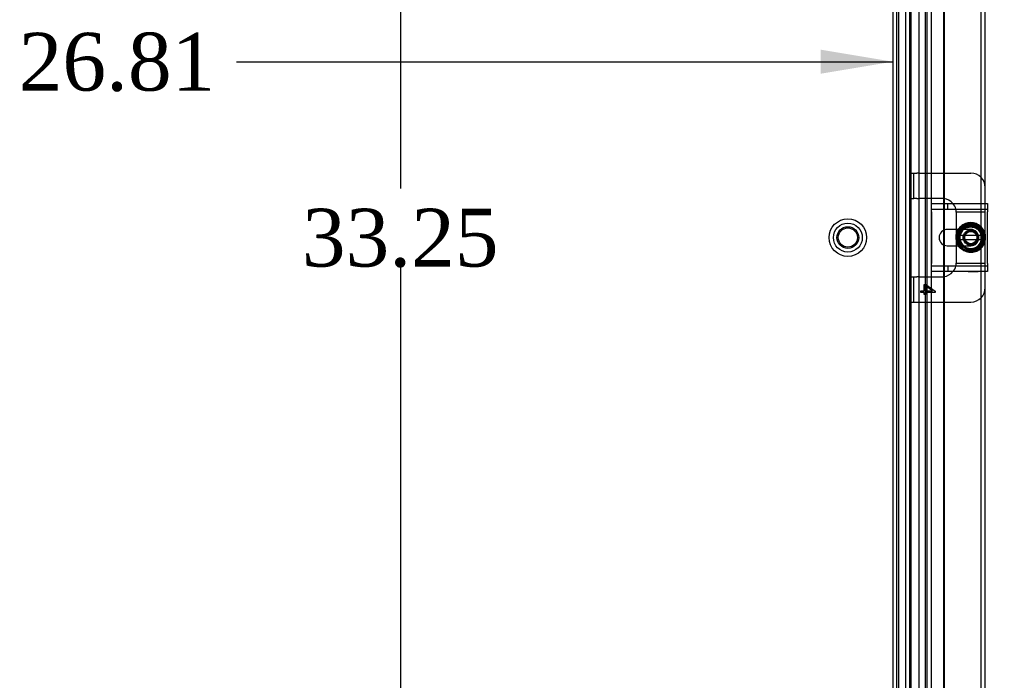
# Model space of a CAD drawing. Header units: inches. Extents: x 1 to 240, y -1 to 159.
# Tile 26 of 61: x 69 to 86, y 72 to 84. Entities that reach past the tile are written whole.
import ezdxf
from ezdxf.enums import TextEntityAlignment as Align
from ezdxf.lldxf.tags import DXFTag

# ---------------------------------------------------------------- set-up
doc = ezdxf.new("R2010")
doc.units = ezdxf.units.IN
doc.header["$MEASUREMENT"] = 0
for name, color, linetype in [('COM40680', 7, 'Continuous'), ('COM42667', 7, 'Continuous'), ('COM42780', 7, 'Continuous'), ('COM48605', 7, 'Continuous'), ('COM70220', 7, 'Continuous'), ('COM70726-5', 7, 'Continuous'), ('Default', 7, 'Continuous'), ('SCC19011', 7, 'Continuous'), ('SPR20265', 7, 'Continuous'), ('STD26089', 7, 'Continuous'), ('WAF25035', 7, 'Continuous')]:
    doc.layers.add(name, color=color, linetype=linetype)
doc.styles.add('SEACAD_Times_New_Roman', font='times.ttf')
tags = doc.linetypes.add('HIDDEN2', pattern=[0.1875, 0.125, -0.0625]).pattern_tags.tags
tags[6:7] = [DXFTag(74, 4), DXFTag(75, 0), DXFTag(340, '0'), DXFTag(46, 0.0), DXFTag(50, 0.0), DXFTag(44, 0.0), DXFTag(45, 0.0)]
tags[4:5] = [DXFTag(74, 4), DXFTag(75, 0), DXFTag(340, '0'), DXFTag(46, 0.0), DXFTag(50, 0.0), DXFTag(44, 0.0), DXFTag(45, 0.0)]
doc.dimstyles.new('HAMMOND_(STH_-_240x160)', dxfattribs={"dimtxt": 1, "dimasz": 1.25, "dimexe": 0.5, "dimexo": 0.5, "dimgap": 0.25, "dimtad": 0, "dimtih": 1, "dimtoh": 1, "dimlfac": 0.125, "dimzin": 0, "dimdsep": 46, "dimtxsty": 'SEACAD_Times_New_Roman', "dimblk1": '_SE_FILLED', "dimblk2": '_SE_FILLED', "dimsah": 1, "dimcen": 0.5, "dimadec": 0, "dimazin": 0, "dimtfac": 0.8, "dimtofl": 0, "dimtmove": 0, "dimatfit": 3, "dimfxl": 1, "dimtolj": 1, "dimtzin": 0, "dimarcsym": 0})

# ---------------------------------------------------------------- blocks, each defined once
blk = doc.blocks.new('SE5')
at = {"layer": 'COM40680', "color": 7, "linetype": 'HIDDEN2'}
for p, q in [((84.257, 95.061), (84.257, 64.565)), ((84.352, 95.061), (84.352, 64.565))]:
    blk.add_line(p, q, dxfattribs=at)
blk.add_circle((83.477, 79.813), 0.25, dxfattribs=at)
at = {"layer": 'COM42667', "color": 7, "linetype": 'Continuous'}
for p, q in [((84.921, 80.259), (84.921, 80.402)), ((84.921, 80.402), (85.891, 80.402)), ((85.891, 80.402), (85.891, 80.259)), ((84.921, 80.259), (84.921, 79.367)), ((85.891, 79.367), (85.891, 80.259)), ((85.396, 79.954), (85.196, 79.954)), ((85.196, 79.673), (85.396, 79.673)), ((84.921, 79.224), (84.921, 79.367)), ((85.891, 79.367), (85.891, 79.224)), ((85.891, 79.224), (84.921, 79.224))]:
    blk.add_line(p, q, dxfattribs=at)
at = {"layer": 'COM42667', "color": 7, "linetype": 'HIDDEN2'}
for p, q in [((85.205, 80.307), (85.205, 80.402)), ((84.921, 80.307), (85.891, 80.307)), ((85.602, 79.954), (85.396, 79.954)), ((85.396, 79.673), (85.602, 79.673)), ((85.891, 79.319), (84.921, 79.319)), ((85.205, 79.319), (85.205, 79.224)), ((85.555, 79.225), (85.555, 79.224)), ((85.555, 79.225), (85.67, 79.225)), ((85.585, 79.225), (85.585, 79.224)), ((85.664, 79.225), (85.664, 79.224)), ((85.67, 79.225), (85.67, 79.224)), ((85.67, 79.225), (85.694, 79.225)), ((85.694, 79.225), (85.694, 79.224)), ((85.694, 79.225), (85.728, 79.225)), ((85.728, 79.225), (85.728, 79.224))]:
    blk.add_line(p, q, dxfattribs=at)
at = {"layer": 'COM42667', "color": 7, "linetype": 'Continuous'}
blk.add_arc((85.196, 79.813), 0.141, 90, 270, dxfattribs=at)
at = {"layer": 'COM42667', "color": 7, "linetype": 'HIDDEN2'}
blk.add_arc((85.602, 79.813), 0.141, 270, 90, dxfattribs=at)
at = {"layer": 'COM42780', "color": 7, "linetype": 'HIDDEN2'}
for p, q in [((84.553, 80.928), (84.62, 80.928)), ((84.553, 80.491), (84.553, 80.928)), ((84.62, 80.491), (84.62, 80.928)), ((84.62, 80.928), (84.67, 80.928)), ((84.704, 80.928), (84.67, 80.928)), ((84.704, 80.928), (85.14, 80.928)), ((84.553, 80.491), (84.62, 80.491)), ((84.67, 80.491), (84.62, 80.491)), ((84.67, 80.491), (84.704, 80.491)), ((85.102, 80.491), (84.704, 80.491)), ((85.852, 80.306), (85.852, 80.402)), ((85.352, 80.258), (85.852, 80.258)), ((85.352, 80.241), (85.352, 80.253)), ((85.352, 80.11), (85.352, 80.241)), ((85.852, 80.258), (85.852, 80.306)), ((85.852, 80.253), (85.852, 80.258)), ((85.852, 80.11), (85.852, 80.253)), ((85.352, 79.954), (85.352, 80.11)), ((85.852, 79.868), (85.852, 80.11)), ((85.352, 79.516), (85.352, 79.673)), ((85.852, 79.516), (85.852, 79.767)), ((85.352, 79.385), (85.352, 79.516)), ((85.852, 79.373), (85.852, 79.516)), ((85.352, 79.373), (85.352, 79.385)), ((85.352, 79.368), (85.852, 79.368)), ((85.852, 79.368), (85.852, 79.373)), ((85.852, 79.32), (85.852, 79.368)), ((85.852, 79.224), (85.852, 79.32)), ((84.553, 79.135), (84.62, 79.135)), ((84.553, 78.698), (84.553, 79.135)), ((84.62, 78.698), (84.62, 79.135)), ((84.62, 79.135), (84.67, 79.135)), ((84.704, 79.135), (84.67, 79.135)), ((84.704, 79.135), (85.102, 79.135)), ((84.797, 78.894), (84.797, 79.003)), ((84.797, 79.003), (84.826, 79.003)), ((84.826, 79.003), (84.988, 78.888)), ((84.938, 78.894), (84.826, 78.973)), ((84.826, 78.973), (84.826, 78.894)), ((84.738, 78.863), (84.738, 78.894)), ((84.738, 78.894), (84.797, 78.894)), ((84.797, 78.863), (84.738, 78.863)), ((84.797, 78.83), (84.797, 78.863)), ((84.826, 78.83), (84.797, 78.83)), ((84.826, 78.894), (84.938, 78.894)), ((84.988, 78.863), (84.826, 78.863)), ((84.826, 78.863), (84.826, 78.83)), ((84.988, 78.888), (84.988, 78.863)), ((84.553, 78.698), (84.62, 78.698)), ((84.62, 78.698), (84.67, 78.698)), ((84.67, 78.698), (84.704, 78.698)), ((84.704, 78.698), (85.14, 78.698))]:
    blk.add_line(p, q, dxfattribs=at)
at = {"layer": 'COM42780', "color": 7, "linetype": 'Continuous'}
for p, q in [((85.14, 80.928), (85.602, 80.928)), ((85.852, 80.402), (85.852, 80.678)), ((85.352, 79.879), (85.352, 79.954)), ((85.352, 79.673), (85.352, 79.744)), ((85.852, 78.948), (85.852, 79.224)), ((85.14, 78.698), (85.602, 78.698))]:
    blk.add_line(p, q, dxfattribs=at)
at = {"layer": 'COM42780', "color": 7, "linetype": 'HIDDEN2'}
for radius in [0.195, 0.125, 0.106]:
    blk.add_circle((85.602, 79.813), radius, dxfattribs=at)
at = {"layer": 'COM42780', "color": 7, "linetype": 'Continuous'}
for centre, start, end in [((85.602, 80.678), 0, 90), ((85.102, 80.241), 39.9324, 81.31), ((85.102, 79.385), 278.69, 320.0676), ((85.602, 78.948), 270, 0)]:
    blk.add_arc(centre, 0.25, start, end, dxfattribs=at)
at = {"layer": 'COM42780', "color": 7, "linetype": 'HIDDEN2'}
for centre, start, end in [((85.102, 80.241), 81.31, 90), ((85.102, 80.241), 15.0028, 39.9324), ((85.102, 80.241), 3.8357, 15.0028), ((85.102, 80.241), 2.6763, 3.8357), ((85.102, 79.385), 320.0676, 344.9972), ((85.102, 79.385), 344.9972, 356.1643), ((85.102, 79.385), 356.1643, 357.3237), ((85.102, 79.385), 270, 278.69)]:
    blk.add_arc(centre, 0.25, start, end, dxfattribs=at)
at = {"layer": 'COM48605', "color": 7, "linetype": 'HIDDEN2'}
for p, q in [((84.843, 96.843), (84.843, 62.783)), ((85.128, 80.402), (85.128, 79.936)), ((85.14, 80.402), (85.14, 79.942)), ((85.128, 79.69), (85.128, 79.224)), ((85.14, 79.684), (85.14, 79.224))]:
    blk.add_line(p, q, dxfattribs=at)
at = {"layer": 'COM48605', "color": 7, "linetype": 'Continuous'}
for p, q in [((84.915, 96.843), (84.915, 62.783)), ((85.128, 83.791), (85.128, 80.402)), ((85.14, 83.791), (85.14, 80.402)), ((85.128, 79.936), (85.128, 79.69)), ((85.14, 79.942), (85.14, 79.684)), ((85.128, 79.224), (85.128, 65.964)), ((85.14, 79.224), (85.14, 65.964))]:
    blk.add_line(p, q, dxfattribs=at)
at = {"layer": 'COM70220', "color": 7, "linetype": 'HIDDEN2'}
for p, q in [((84.321, 63.336), (84.321, 96.291)), ((84.322, 63.336), (84.322, 96.291)), ((84.571, 63.336), (84.571, 96.291)), ((84.82, 63.336), (84.82, 96.291)), ((84.821, 63.336), (84.821, 96.291))]:
    blk.add_line(p, q, dxfattribs=at)
at = {"layer": 'COM70726-5', "color": 7, "linetype": 'HIDDEN2'}
for p, q in [((85.78, 61.891), (85.78, 97.735)), ((84.707, 63.1), (84.707, 96.526)), ((84.477, 63.204), (84.477, 96.422)), ((84.549, 63.204), (84.549, 96.422))]:
    blk.add_line(p, q, dxfattribs=at)
at = {"layer": 'COM70726-5', "color": 7, "linetype": 'Continuous'}
for p, q in [((85.852, 80.678), (85.852, 83.858)), ((85.852, 66.24), (85.852, 78.948))]:
    blk.add_line(p, q, dxfattribs=at)
at = {"layer": 'SCC19011', "color": 7, "linetype": 'Continuous'}
for p, q in [((85.602, 80.054), (85.387, 79.922)), ((85.817, 79.922), (85.602, 80.054)), ((85.387, 79.922), (85.387, 79.847)), ((85.387, 79.847), (85.387, 79.779)), ((85.408, 79.847), (85.387, 79.847)), ((85.418, 79.847), (85.408, 79.847)), ((85.787, 79.847), (85.418, 79.847)), ((85.797, 79.847), (85.787, 79.847)), ((85.817, 79.847), (85.797, 79.847)), ((85.817, 79.847), (85.817, 79.922)), ((85.817, 79.779), (85.817, 79.847)), ((85.387, 79.779), (85.387, 79.704)), ((85.387, 79.779), (85.408, 79.779)), ((85.387, 79.704), (85.602, 79.572)), ((85.408, 79.779), (85.418, 79.779)), ((85.418, 79.779), (85.787, 79.779)), ((85.602, 79.572), (85.817, 79.704)), ((85.787, 79.779), (85.797, 79.779)), ((85.797, 79.779), (85.817, 79.779)), ((85.817, 79.704), (85.817, 79.779))]:
    blk.add_line(p, q, dxfattribs=at)
at = {"layer": 'SCC19011', "color": 7, "linetype": 'HIDDEN2'}
blk.add_circle((85.602, 79.813), 0.122, dxfattribs=at)
at = {"layer": 'SCC19011', "color": 7, "linetype": 'Continuous'}
for start, end in [(10.4474, 169.5526), (190.4474, 349.5526)]:
    blk.add_arc((85.602, 79.813), 0.188, start, end, dxfattribs=at)
at = {"layer": 'SPR20265', "color": 7, "linetype": 'HIDDEN2'}
for p, q in [((85.417, 79.628), (85.442, 79.653)), ((85.785, 79.813), (85.82, 79.813))]:
    blk.add_line(p, q, dxfattribs=at)
for points, knots in [([(85.564, 79.593), (85.578, 79.591), (85.624, 79.587), (85.701, 79.605), (85.778, 79.663), (85.824, 79.747), (85.833, 79.842), (85.801, 79.933), (85.737, 80.004), (85.649, 80.042), (85.553, 80.042), (85.465, 80.003), (85.4, 79.933), (85.369, 79.842), (85.376, 79.746), (85.421, 79.661), (85.496, 79.602), (85.588, 79.576), (85.683, 79.589), (85.765, 79.639), (85.821, 79.717), (85.842, 79.81), (85.824, 79.904), (85.771, 79.984), (85.692, 80.037), (85.597, 80.054), (85.504, 80.034), (85.425, 79.979), (85.375, 79.898), (85.359, 79.803), (85.382, 79.71), (85.438, 79.632), (85.52, 79.583), (85.614, 79.568), (85.707, 79.591), (85.785, 79.647), (85.834, 79.729), (85.849, 79.824), (85.827, 79.917), (85.771, 79.995), (85.69, 80.046), (85.596, 80.062), (85.502, 80.042), (85.424, 79.988), (85.37, 79.908), (85.352, 79.814), (85.366, 79.732), (85.39, 79.688), (85.401, 79.672)], [0.1181047, 0.1181047, 0.1181047, 0.1181047, 0.123253, 0.1343442, 0.1454373, 0.156529, 0.1676234, 0.1787178, 0.1898116, 0.200905, 0.2119972, 0.2230929, 0.2341872, 0.2452831, 0.2563771, 0.2674708, 0.2785654, 0.28966, 0.3007576, 0.3118528, 0.3229492, 0.3340432, 0.3451384, 0.3562353, 0.3673323, 0.3784297, 0.3895246, 0.4006213, 0.4117166, 0.4228156, 0.4339132, 0.4450112, 0.4561079, 0.4672039, 0.4783017, 0.4893995, 0.5004992, 0.5115966, 0.5226954, 0.5337915, 0.544891, 0.5559893, 0.5670899, 0.5781889, 0.5892874, 0.6003855, 0.6114838, 0.6182179, 0.6182179, 0.6182179, 0.6182179]), ([(85.442, 79.653), (85.423, 79.675), (85.389, 79.721), (85.37, 79.813), (85.39, 79.899), (85.433, 79.969), (85.498, 80.017), (85.57, 80.038), (85.618, 80.037), (85.637, 80.034)], [0, 0, 0, 0, 0.01124685, 0.02526822, 0.0367371, 0.04763758, 0.05874075, 0.06985332, 0.07824608, 0.07824608, 0.07824608, 0.07824608]), ([(85.392, 79.672), (85.405, 79.652), (85.442, 79.611), (85.518, 79.567), (85.612, 79.553), (85.706, 79.573), (85.785, 79.626), (85.841, 79.704), (85.864, 79.797), (85.853, 79.892), (85.809, 79.976), (85.737, 80.04), (85.648, 80.073), (85.552, 80.073), (85.465, 80.039), (85.412, 79.993), (85.389, 79.962), (85.384, 79.954)], [0.8028925, 0.8028925, 0.8028925, 0.8028925, 0.8112914, 0.8223931, 0.8334948, 0.8445983, 0.8557003, 0.8668021, 0.8779027, 0.8890041, 0.9001067, 0.9112098, 0.9223136, 0.9334157, 0.9445065, 0.955056, 0.9580988, 0.9580988, 0.9580988, 0.9580988]), ([(85.48, 80.033), (85.475, 80.03), (85.442, 80.01), (85.414, 79.983), (85.395, 79.956), (85.394, 79.955)], [0.75353292, 0.75353292, 0.75353292, 0.75353292, 0.75578627, 0.7668873, 0.7674218, 0.7674218, 0.7674218, 0.7674218]), ([(85.711, 79.989), (85.722, 79.982), (85.754, 79.958), (85.794, 79.904), (85.813, 79.824), (85.801, 79.743), (85.759, 79.673), (85.694, 79.624), (85.614, 79.604), (85.534, 79.616), (85.463, 79.658), (85.415, 79.724), (85.395, 79.803), (85.408, 79.884), (85.451, 79.954), (85.518, 80.001), (85.598, 80.018), (85.678, 80.004), (85.746, 79.958), (85.792, 79.89), (85.806, 79.809), (85.787, 79.729), (85.739, 79.663), (85.668, 79.622), (85.587, 79.612), (85.508, 79.635), (85.445, 79.688), (85.409, 79.762), (85.405, 79.843), (85.434, 79.92), (85.492, 79.978), (85.568, 80.008), (85.65, 80.005), (85.724, 79.968), (85.776, 79.905), (85.798, 79.826), (85.786, 79.745), (85.75, 79.69), (85.721, 79.666), (85.712, 79.659)], [0.464438, 0.464438, 0.464438, 0.464438, 0.4698156, 0.4809232, 0.4920326, 0.503138, 0.5142446, 0.52535, 0.5364578, 0.547565, 0.5586721, 0.5697781, 0.5808823, 0.5919888, 0.603094, 0.6142018, 0.6253066, 0.6364118, 0.6475152, 0.6586197, 0.6697249, 0.6808298, 0.6919358, 0.7030382, 0.714142, 0.7252447, 0.7363492, 0.7474536, 0.7585562, 0.7696589, 0.7807596, 0.7918635, 0.8029663, 0.8140692, 0.8251712, 0.836271, 0.8473724, 0.8584731, 0.862923, 0.862923, 0.862923, 0.862923]), ([(85.517, 80.003), (85.517, 80.003), (85.542, 80.014), (85.595, 80.026), (85.654, 80.016), (85.683, 80.004), (85.688, 80.002)], [0.43640128, 0.43640128, 0.43640128, 0.43640128, 0.43649234, 0.44759977, 0.45870607, 0.46079764, 0.46079764, 0.46079764, 0.46079764]), ([(85.534, 79.985), (85.551, 79.992), (85.595, 80.001), (85.66, 79.992), (85.721, 79.959), (85.773, 79.897), (85.782, 79.846), (85.785, 79.813)], [0.95046325, 0.95046325, 0.95046325, 0.95046325, 0.95824793, 0.96865358, 0.9770936, 0.98730809, 1, 1, 1, 1]), ([(85.548, 80.022), (85.553, 80.023), (85.583, 80.03), (85.621, 80.03), (85.653, 80.022), (85.659, 80.021)], [0.25678082, 0.25678082, 0.25678082, 0.25678082, 0.25874448, 0.26985449, 0.27231226, 0.27231226, 0.27231226, 0.27231226]), ([(85.651, 80.027), (85.621, 80.034), (85.589, 80.034), (85.558, 80.028), (85.558, 80.028)], [0.03475197, 0.03475197, 0.03475197, 0.03475197, 0.04560719, 0.0457885, 0.0457885, 0.0457885, 0.0457885]), ([(85.433, 79.954), (85.425, 79.944), (85.399, 79.908), (85.375, 79.835), (85.385, 79.744), (85.414, 79.693), (85.431, 79.672)], [0.06324588, 0.06324588, 0.06324588, 0.06324588, 0.06779157, 0.07888132, 0.08997324, 0.09942571, 0.09942571, 0.09942571, 0.09942571]), ([(85.386, 79.833), (85.387, 79.846), (85.394, 79.885), (85.415, 79.926), (85.435, 79.95), (85.438, 79.954)], [0.21995858, 0.21995858, 0.21995858, 0.21995858, 0.22541447, 0.23652458, 0.23857738, 0.23857738, 0.23857738, 0.23857738]), ([(85.459, 79.659), (85.456, 79.661), (85.434, 79.683), (85.402, 79.733), (85.388, 79.813), (85.403, 79.893), (85.438, 79.946), (85.463, 79.969), (85.47, 79.974)], [0.37922098, 0.37922098, 0.37922098, 0.37922098, 0.38094922, 0.39205781, 0.40316665, 0.41427643, 0.42538516, 0.42868152, 0.42868152, 0.42868152, 0.42868152]), ([(85.422, 79.765), (85.421, 79.767), (85.415, 79.794), (85.415, 79.822), (85.419, 79.847)], [0.91315801, 0.91315801, 0.91315801, 0.91315801, 0.91397592, 0.92462762, 0.92462762, 0.92462762, 0.92462762]), ([(85.759, 79.96), (85.765, 79.954), (85.787, 79.927), (85.814, 79.871), (85.82, 79.789), (85.797, 79.716), (85.768, 79.678), (85.753, 79.663)], [0.28879014, 0.28879014, 0.28879014, 0.28879014, 0.29207573, 0.30318617, 0.31429358, 0.32540417, 0.3342706, 0.3342706, 0.3342706, 0.3342706]), ([(85.82, 79.813), (85.817, 79.847), (85.81, 79.896), (85.78, 79.941), (85.765, 79.958)], [0, 0, 0, 0, 0.01093327, 0.01877746, 0.01877746, 0.01877746, 0.01877746]), ([(85.782, 79.944), (85.783, 79.942), (85.8, 79.919), (85.823, 79.868), (85.827, 79.786), (85.807, 79.722), (85.785, 79.689), (85.777, 79.679)], [0.10246721, 0.10246721, 0.10246721, 0.10246721, 0.10318825, 0.11429938, 0.12541305, 0.13652493, 0.14182713, 0.14182713, 0.14182713, 0.14182713]), ([(85.436, 79.672), (85.425, 79.685), (85.4, 79.722), (85.388, 79.765), (85.386, 79.791)], [0.19601695, 0.19601695, 0.19601695, 0.19601695, 0.20319267, 0.2141853, 0.2141853, 0.2141853, 0.2141853]), ([(85.668, 79.611), (85.644, 79.604), (85.597, 79.598), (85.551, 79.607), (85.531, 79.614)], [0.3480461, 0.3480461, 0.3480461, 0.3480461, 0.35873317, 0.3673569, 0.3673569, 0.3673569, 0.3673569]), ([(85.644, 79.597), (85.63, 79.595), (85.6, 79.592), (85.571, 79.595), (85.556, 79.599)], [0.16392013, 0.16392013, 0.16392013, 0.16392013, 0.1698589, 0.17613515, 0.17613515, 0.17613515, 0.17613515])]:
    blk.add_open_spline(points, degree=3, knots=knots, dxfattribs=at)
at = {"layer": 'SPR20265', "color": 7, "linetype": 'Continuous'}
for points, knots in [([(85.384, 79.954), (85.372, 79.935), (85.35, 79.889), (85.337, 79.81), (85.351, 79.728), (85.374, 79.687), (85.384, 79.672)], [0.95809881, 0.95809881, 0.95809881, 0.95809881, 0.9661238, 0.97598802, 0.98694613, 0.99365696, 0.99365696, 0.99365696, 0.99365696]), ([(85.394, 79.955), (85.377, 79.93), (85.351, 79.874), (85.346, 79.78), (85.368, 79.712), (85.388, 79.678), (85.392, 79.672)], [0.7674218, 0.7674218, 0.7674218, 0.7674218, 0.77798983, 0.7890906, 0.80019147, 0.80289251, 0.80289251, 0.80289251, 0.80289251])]:
    blk.add_open_spline(points, degree=3, knots=knots, dxfattribs=at)
at = {"layer": 'SPR20265', "color": 7, "linetype": 'HIDDEN2'}
blk.add_open_spline([(85.384, 79.672), (85.394, 79.657), (85.405, 79.643), (85.417, 79.628)], degree=3, dxfattribs=at)
at = {"layer": 'STD26089', "color": 7, "linetype": 'HIDDEN2'}
for radius in [0.325, 0.188, 0.166]:
    blk.add_circle((83.477, 79.813), radius, dxfattribs=at)
at = {"layer": 'WAF25035', "color": 7, "linetype": 'Continuous'}
blk.add_circle((85.602, 79.813), 0.25, dxfattribs=at)
at = {"layer": 'WAF25035', "color": 7, "linetype": 'HIDDEN2'}
blk.add_circle((85.602, 79.813), 0.133, dxfattribs=at)
blk = doc.blocks.new('DMBLK2510')
at = {"layer": 'Default', "linetype": 'Continuous'}
for points in [[(96.635, 96.563), (96.426, 97.813), (96.218, 96.563)], [(96.635, 81.063), (96.218, 81.063), (96.426, 79.813)]]:
    blk.add_hatch(color=7, dxfattribs=at).paths.add_polyline_path(points)
at = {"layer": 'Default', "color": 7, "linetype": 'Continuous'}
for p, q in [((86.28, 97.813), (96.926, 97.813)), ((96.426, 97.813), (96.426, 89.663)), ((96.426, 88.313), (96.426, 79.813)), ((86.391, 79.813), (96.926, 79.813))]:
    blk.add_line(p, q, dxfattribs=at)
at = {"layer": 'Default', "color": 7, "linetype": 'Continuous', "style": 'SEACAD_Times_New_Roman'}
blk.add_text('18.00', height=1, dxfattribs=at).set_placement((94.72, 89.313), align=Align.TOP_LEFT)
blk = doc.blocks.new('_SE_FILLED')
at = {"color": 0}
blk.add_line((0, 0), (-1, 0), dxfattribs=at)
blk.add_solid([(0, 0), (-1, -0.1665), (-1, 0.1665), (0, 0)], dxfattribs=at)
blk = doc.blocks.new('DMBLK2535')
at = {"layer": 'Default', "linetype": 'Continuous'}
for points in [[(75.539, 95.188), (75.955, 95.188), (75.747, 96.438)], [(75.539, 64.438), (75.747, 63.188), (75.955, 64.438)]]:
    blk.add_hatch(color=7, dxfattribs=at).paths.add_polyline_path(points)
at = {"layer": 'Default', "color": 7, "linetype": 'Continuous'}
for p, q in [((75.747, 96.438), (75.747, 80.663)), ((75.747, 79.313), (75.747, 63.188))]:
    blk.add_line(p, q, dxfattribs=at)
at = {"layer": 'Default', "color": 7, "linetype": 'Continuous', "style": 'SEACAD_Times_New_Roman'}
blk.add_text('33.25', height=1, dxfattribs=at).set_placement((74.041, 80.313), align=Align.TOP_LEFT)
blk = doc.blocks.new('DMBLK2536')
at = {"layer": 'Default', "linetype": 'Continuous'}
for points in [[(58.697, 83.063), (57.447, 82.855), (58.697, 82.647)], [(83.007, 83.063), (83.007, 82.647), (84.257, 82.855)]]:
    blk.add_hatch(color=7, dxfattribs=at).paths.add_polyline_path(points)
at = {"layer": 'Default', "color": 7, "linetype": 'Continuous'}
for p, q in [((57.447, 82.855), (68.796, 82.855)), ((72.909, 82.855), (84.257, 82.855))]:
    blk.add_line(p, q, dxfattribs=at)
at = {"layer": 'Default', "color": 7, "linetype": 'Continuous', "style": 'SEACAD_Times_New_Roman'}
blk.add_text('26.81', height=1, dxfattribs=at).set_placement((69.146, 83.355), align=Align.TOP_LEFT)

msp = doc.modelspace()

# ---------------------------------------------------------------- block references
at = {"layer": 'Default'}
msp.add_blockref('SE5', (0, 0), dxfattribs=at)

# ---------------------------------------------------------------- dimensions: what is measured, and where the dimension line sits
at = {"layer": 'Default', "color": 7, "linetype": 'Continuous'}
for base, p1, p2, angle, picture, middle, dimtype in [((96.426, 79.813), (85.78, 97.813), (85.891, 79.813), 90, 'DMBLK2510', (96.426, 88.813), 160), ((75.747, 96.438), (84.461, 96.438), (84.461, 63.188), 270, 'DMBLK2535', (75.747, 79.813), 161), ((57.447, 82.855), (57.447, 64.565), (84.257, 64.565), 0, 'DMBLK2536', (70.852, 82.855), 161)]:
    dim = msp.add_linear_dim(base=base, p1=p1, p2=p2, angle=angle, text='\\A1;<>', dimstyle='HAMMOND_(STH_-_240x160)', override={"dimlfac": 1}, dxfattribs=at)
    dim.commit()
    dim.dimension.update_dxf_attribs({"geometry": picture, "text_midpoint": middle, "dimtype": dimtype})

doc.saveas('drawing.dxf')
